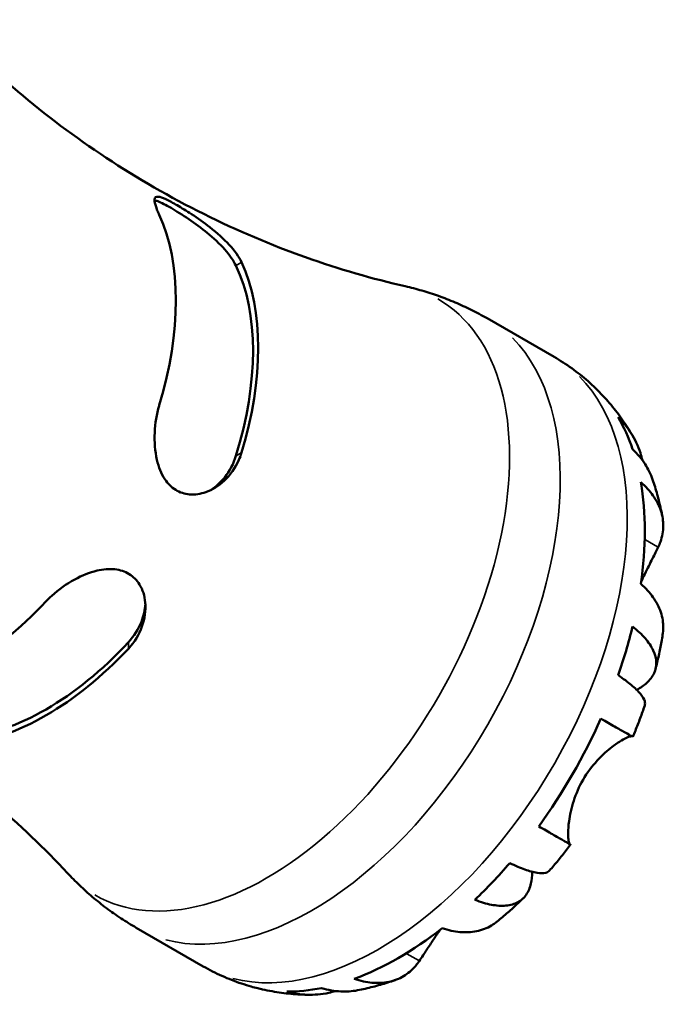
# Model space of a CAD drawing. Header units: millimetres. Extents: x -124 to 666, y 0 to 475.
# Tile 8 of 8: x 593 to 646, y 383 to 464. Entities that reach past the tile are written whole.
import ezdxf

# ---------------------------------------------------------------- set-up
doc = ezdxf.new("R2010")
doc.units = ezdxf.units.MM
doc.layers.add('Visible (ISO)', color=7, linetype='Continuous', lineweight=50)
doc.layers.add('Visible Narrow (ISO)', color=7, linetype='Continuous', lineweight=35)

msp = doc.modelspace()

# ---------------------------------------------------------------- linework, layer by layer
at = {"layer": 'Visible (ISO)'}
for p, q in [((631.3, 439.143), (636.828, 435.959)), ((602.357, 388.881), (607.884, 385.698))]:
    msp.add_line(p, q, dxfattribs=at)
for centre, major_axis, start_param, end_param in [((588.132, 430.537), (12.346, 21.44), 5.097363, 5.894344), ((594.92, 426.628), (12.045, 20.917), 5.086812, 5.904894), ((594.92, 426.628), (12.346, 21.44), 5.097363, 5.894344), ((623.968, 409.9), (14.357, 24.931), 6.10198, 6.13806), ((623.968, 409.9), (14.357, 24.931), 5.812022, 5.965083), ((623.968, 409.9), (14.357, 24.931), 5.316582, 5.675125), ((588.132, 430.537), (-12.346, -21.44), 0.384974, 1.181955), ((623.968, 409.9), (14.357, 24.931), 5.026624, 5.179684), ((594.92, 426.628), (-12.045, -20.917), 0.374423, 1.192505), ((594.92, 426.628), (-12.346, -21.44), 0.384974, 1.181955), ((623.968, 409.9), (14.357, 24.931), 4.531184, 4.889727), ((623.968, 409.9), (14.357, 24.931), 4.241226, 4.394286), ((623.968, 409.9), (14.357, 24.931), 3.745786, 4.104329), ((623.968, 409.9), (-14.357, -24.931), 0.145125, 0.177338), ((623.968, 409.9), (-14.357, -24.931), 0.314235, 0.467295)]:
    msp.add_ellipse(centre, major_axis=major_axis, ratio=0.578093, start_param=start_param, end_param=end_param, dxfattribs=at)
for points, knots in [([(624.552, 441.786), (621.876, 442.396), (619.102, 443.193), (613.507, 445.181), (610.687, 446.373), (605.158, 449.124), (602.451, 450.683), (597.296, 454.084), (594.85, 455.925), (590.322, 459.766), (588.241, 461.765), (586.369, 463.773)], [0.6077233, 0.6077233, 0.6077233, 0.6077233, 0.6780197, 0.6780197, 0.7483162, 0.7483162, 0.8186127, 0.8186127, 0.8889092, 0.8889092, 0.9592057, 0.9592057, 0.9592057, 0.9592057]), ([(604.256, 447.67), (604.194, 447.804), (604.139, 447.93), (603.928, 448.455), (603.851, 448.757), (603.887, 449.108), (603.979, 449.185), (604.315, 449.16), (604.526, 449.09), (605.067, 448.839), (605.378, 448.673), (606.098, 448.255), (606.492, 448.012), (607.416, 447.404), (607.94, 447.035), (609.028, 446.185), (609.577, 445.696), (610.471, 444.724), (610.819, 444.24), (611.036, 443.777), (611.04, 443.769), (611.044, 443.761)], [-1.827112, -1.827112, -1.827112, -1.827112, -1.759516, -1.759516, -1.525769, -1.525769, -1.321244, -1.321244, -1.155537, -1.155537, -1.004349, -1.004349, -0.853119, -0.853119, -0.662872, -0.662872, -0.43231, -0.43231, -0.204216, -0.204216, -0.200162, -0.200162, -0.200162, -0.200162]), ([(603.868, 448.878), (603.943, 448.86), (604.029, 448.833), (604.411, 448.686), (604.794, 448.49), (605.224, 448.243), (605.653, 447.995), (606.167, 447.675), (607.213, 446.963), (607.744, 446.57), (608.725, 445.767), (609.234, 445.297), (610.065, 444.363), (610.386, 443.899), (610.58, 443.494)], [-0.243108, -0.243108, -0.243108, -0.243108, -0.182162, -0.182162, 0, 0, 0, 0.182162, 0.182162, 0.364324, 0.364324, 0.571161, 0.571161, 0.777997, 0.777997, 0.777997, 0.777997]), ([(624.552, 441.786), (625.009, 441.681), (625.468, 441.563), (626.385, 441.297), (626.843, 441.149), (627.755, 440.825), (628.21, 440.648), (629.11, 440.266), (629.557, 440.061), (630.438, 439.622), (630.873, 439.389), (631.3, 439.143)], [0.6077233, 0.6077233, 0.6077233, 0.6077233, 0.6428715, 0.6428715, 0.6780197, 0.6780197, 0.713168, 0.713168, 0.7483162, 0.7483162, 0.7834645, 0.7834645, 0.7834645, 0.7834645]), ([(636.828, 435.959), (637.079, 435.815), (637.326, 435.664), (637.812, 435.351), (638.05, 435.189), (638.519, 434.852), (638.748, 434.679), (639.198, 434.321), (639.417, 434.137), (639.846, 433.76), (640.055, 433.567), (640.259, 433.369)], [0.7834645, 0.7834645, 0.7834645, 0.7834645, 0.8124895, 0.8124895, 0.8415146, 0.8415146, 0.8705396, 0.8705396, 0.8995647, 0.8995647, 0.9285897, 0.9285897, 0.9285897, 0.9285897]), ([(641.008, 432.597), (641.187, 432.401), (641.362, 432.201), (641.701, 431.795), (641.865, 431.59), (642.182, 431.174), (642.336, 430.963), (642.633, 430.539), (642.776, 430.324), (643.052, 429.892), (643.185, 429.674), (643.313, 429.455)], [0.9654566, 0.9654566, 0.9654566, 0.9654566, 0.9930167, 0.9930167, 1.0205768, 1.0205768, 1.0481369, 1.0481369, 1.075697, 1.075697, 1.1032571, 1.1032571, 1.1032571, 1.1032571]), ([(611.044, 428.064), (610.982, 427.859), (610.909, 427.659), (610.531, 426.795), (610.106, 426.204), (609.15, 425.324), (608.636, 425.003), (607.654, 424.656), (607.198, 424.586), (606.345, 424.657), (605.959, 424.779), (605.26, 425.209), (604.962, 425.508), (604.41, 426.33), (604.196, 426.878), (603.895, 428.18), (603.842, 428.955), (603.915, 430.483), (604.039, 431.24), (604.248, 431.949), (604.252, 431.961), (604.256, 431.973)], [-1.827112, -1.827112, -1.827112, -1.827112, -1.759516, -1.759516, -1.525769, -1.525769, -1.321244, -1.321244, -1.155537, -1.155537, -1.004349, -1.004349, -0.853119, -0.853119, -0.662872, -0.662872, -0.43231, -0.43231, -0.204216, -0.204216, -0.200162, -0.200162, -0.200162, -0.200162]), ([(642.113, 430.985), (642.539, 430.572), (642.907, 430.109), (643.49, 429.18), (643.754, 428.627), (644.009, 427.844), (644.065, 427.644), (644.113, 427.442)], [0.2162763, 0.2162763, 0.2162763, 0.2162763, 0.4216997, 0.4216997, 0.6327601, 0.6327601, 0.7035155, 0.7035155, 0.7035155, 0.7035155]), ([(644.954, 425.853), (644.797, 426.307), (644.582, 426.74), (644.069, 427.534), (643.718, 427.96), (643.303, 428.348)], [6.1708466, 6.1708466, 6.1708466, 6.1708466, 6.3588972, 6.3588972, 6.5643205, 6.5643205, 6.5643205, 6.5643205]), ([(610.58, 427.797), (610.386, 427.168), (610.065, 426.549), (609.322, 425.616), (608.936, 425.266), (608.531, 424.998)], [0.7435186, 0.7435186, 0.7435186, 0.7435186, 0.9503548, 0.9503548, 1.1134756, 1.1134756, 1.1134756, 1.1134756]), ([(643.986, 425.621), (644.39, 425.267), (644.729, 424.889), (645.254, 424.154), (645.481, 423.729), (645.773, 422.861), (645.839, 422.418), (645.832, 421.601), (645.757, 421.152), (645.545, 420.559), (645.481, 420.407), (645.409, 420.258)], [0.2162965, 0.2162965, 0.2162965, 0.2162965, 0.4190044, 0.4190044, 0.630209, 0.630209, 0.8414136, 0.8414136, 1.0559375, 1.0559375, 1.1304819, 1.1304819, 1.1304819, 1.1304819]), ([(644.954, 425.853), (645.025, 425.647), (645.092, 425.441), (645.22, 425.028), (645.28, 424.821), (645.395, 424.408), (645.449, 424.201), (645.551, 423.788), (645.598, 423.581), (645.688, 423.168), (645.73, 422.962), (645.769, 422.756)], [1.2510265, 1.2510265, 1.2510265, 1.2510265, 1.2760934, 1.2760934, 1.3011603, 1.3011603, 1.3262272, 1.3262272, 1.3512941, 1.3512941, 1.376361, 1.376361, 1.376361, 1.376361]), ([(645.409, 420.258), (645.277, 419.986), (645.122, 419.676), (644.75, 418.939), (644.534, 418.513), (644.211, 417.845), (644.111, 417.635), (644.012, 417.422)], [-0.8324396, -0.8324396, -0.8324396, -0.8324396, -0.68618, -0.68618, -0.5242683, -0.5242683, -0.4523619, -0.4523619, -0.4523619, -0.4523619]), ([(594.92, 415.804), (595.067, 415.96), (595.222, 416.113), (595.947, 416.775), (596.594, 417.237), (597.87, 417.932), (598.496, 418.187), (599.622, 418.451), (600.122, 418.496), (601.027, 418.395), (601.424, 418.266), (602.121, 417.837), (602.404, 417.547), (602.892, 416.762), (603.047, 416.248), (603.157, 415.057), (603.062, 414.369), (602.596, 413.068), (602.227, 412.454), (601.726, 411.914), (601.718, 411.904), (601.709, 411.895)], [-1.827112, -1.827112, -1.827112, -1.827112, -1.759516, -1.759516, -1.525769, -1.525769, -1.321244, -1.321244, -1.155537, -1.155537, -1.004349, -1.004349, -0.853119, -0.853119, -0.662872, -0.662872, -0.43231, -0.43231, -0.204216, -0.204216, -0.200162, -0.200162, -0.200162, -0.200162]), ([(645.784, 413.035), (645.817, 413.236), (645.834, 413.435), (645.839, 414.03), (645.773, 414.473), (645.481, 415.341), (645.254, 415.766), (644.729, 416.501), (644.39, 416.879), (643.986, 417.233)], [6.0932136, 6.0932136, 6.0932136, 6.0932136, 6.1923126, 6.1923126, 6.4035172, 6.4035172, 6.6147218, 6.6147218, 6.8174297, 6.8174297, 6.8174297, 6.8174297]), ([(558.501, 415.379), (561.177, 414.768), (563.95, 413.972), (569.545, 411.984), (572.366, 410.792), (577.895, 408.041), (580.602, 406.482), (585.756, 403.081), (588.203, 401.239), (592.731, 397.398), (594.812, 395.399), (596.683, 393.391)], [3.7493159, 3.7493159, 3.7493159, 3.7493159, 3.8196124, 3.8196124, 3.8899089, 3.8899089, 3.9602053, 3.9602053, 4.0305018, 4.0305018, 4.1007983, 4.1007983, 4.1007983, 4.1007983]), ([(603.106, 415.591), (603.075, 415.111), (602.965, 414.605), (602.531, 413.5), (602.156, 412.913), (601.709, 412.432)], [0.409135, 0.409135, 0.409135, 0.409135, 0.5711606, 0.5711606, 0.7779968, 0.7779968, 0.7779968, 0.7779968]), ([(643.303, 413.721), (643.718, 413.395), (644.069, 413.061), (644.612, 412.438), (644.85, 412.092), (645.167, 411.411), (645.247, 411.076), (645.269, 410.482), (645.212, 410.168), (644.94, 409.579), (644.724, 409.303), (644.253, 408.873), (643.976, 408.676), (643.648, 408.497)], [0.216276, 0.216276, 0.216276, 0.216276, 0.4217, 0.4217, 0.63276, 0.63276, 0.843821, 0.843821, 1.055285, 1.055285, 1.26675, 1.26675, 1.445264, 1.445264, 1.445264, 1.445264]), ([(645.784, 413.035), (645.753, 412.846), (645.721, 412.657), (645.652, 412.281), (645.616, 412.093), (645.542, 411.718), (645.503, 411.531), (645.422, 411.157), (645.379, 410.97), (645.292, 410.598), (645.247, 410.412), (645.201, 410.226)], [1.7778172, 1.7778172, 1.7778172, 1.7778172, 1.8017513, 1.8017513, 1.8256854, 1.8256854, 1.8496194, 1.8496194, 1.8735535, 1.8735535, 1.8974876, 1.8974876, 1.8974876, 1.8974876]), ([(644.304, 407.203), (644.34, 407.312), (644.338, 407.434), (644.254, 407.731), (644.136, 407.94), (643.754, 408.405), (643.49, 408.66), (642.907, 409.148), (642.539, 409.425), (642.113, 409.713)], [5.780341, 5.780341, 5.780341, 5.780341, 5.9367762, 5.9367762, 6.1478367, 6.1478367, 6.3588971, 6.3588971, 6.5643205, 6.5643205, 6.5643205, 6.5643205]), ([(644.304, 407.203), (644.245, 407.029), (644.184, 406.855), (644.06, 406.509), (643.997, 406.336), (643.868, 405.991), (643.802, 405.819), (643.668, 405.476), (643.6, 405.305), (643.461, 404.964), (643.391, 404.793), (643.319, 404.624)], [2.0287881, 2.0287881, 2.0287881, 2.0287881, 2.0517067, 2.0517067, 2.0746253, 2.0746253, 2.0975439, 2.0975439, 2.1204625, 2.1204625, 2.1433811, 2.1433811, 2.1433811, 2.1433811]), ([(640.688, 406.129), (641.123, 405.878), (641.509, 405.657), (642.143, 405.293), (642.445, 405.119), (642.916, 404.85), (643.084, 404.755), (643.269, 404.65), (643.318, 404.623), (643.319, 404.624)], [0.2162965, 0.2162965, 0.2162965, 0.2162965, 0.4190044, 0.4190044, 0.630209, 0.630209, 0.8414136, 0.8414136, 1.020468, 1.020468, 1.020468, 1.020468]), ([(643.241, 404.666), (643.227, 404.67), (643.21, 404.671), (643.117, 404.668), (643.005, 404.637), (642.725, 404.516), (642.567, 404.435), (642.162, 404.194), (641.907, 404.023), (641.234, 403.507), (640.805, 403.128), (639.96, 402.205), (639.556, 401.666), (639.217, 401.08)], [-0.8079936, -0.8079936, -0.8079936, -0.8079936, -0.7733456, -0.7733456, -0.6449038, -0.6449038, -0.5333354, -0.5333354, -0.3974559, -0.3974559, -0.2029985, -0.2029985, 0, 0, 0, 0]), ([(639.217, 401.08), (638.895, 400.522), (638.639, 399.933), (638.253, 398.751), (638.131, 398.172), (638.013, 397.307), (637.991, 396.993), (637.982, 396.511), (637.989, 396.331), (638.022, 396.022), (638.05, 395.907), (638.1, 395.805), (638.118, 395.782), (638.137, 395.771)], [0, 0, 0, 0, 0.1932986, 0.1932986, 0.3929109, 0.3929109, 0.5311985, 0.5311985, 0.6438845, 0.6438845, 0.7726517, 0.7726517, 0.8373861, 0.8373861, 0.8373861, 0.8373861]), ([(638.137, 395.771), (638.16, 395.757), (638.176, 395.747), (638.206, 395.728), (638.156, 395.755), (637.954, 395.869), (637.786, 395.965), (637.315, 396.234), (637.013, 396.407), (636.379, 396.771), (635.993, 396.993), (635.558, 397.243)], [5.9032443, 5.9032443, 5.9032443, 5.9032443, 5.9777887, 5.9777887, 6.1923126, 6.1923126, 6.4035172, 6.4035172, 6.6147218, 6.6147218, 6.8174297, 6.8174297, 6.8174297, 6.8174297]), ([(638.189, 395.738), (638.078, 395.591), (637.966, 395.445), (637.739, 395.154), (637.625, 395.01), (637.395, 394.722), (637.279, 394.579), (637.045, 394.295), (636.927, 394.154), (636.689, 393.874), (636.569, 393.734), (636.448, 393.596)], [2.5689756, 2.5689756, 2.5689756, 2.5689756, 2.5918971, 2.5918971, 2.6148187, 2.6148187, 2.6377403, 2.6377403, 2.6606618, 2.6606618, 2.6835834, 2.6835834, 2.6835834, 2.6835834]), ([(633.168, 394.219), (633.631, 393.996), (634.056, 393.817), (634.772, 393.559), (635.126, 393.46), (635.721, 393.365), (635.963, 393.37), (636.263, 393.449), (636.371, 393.509), (636.448, 393.596)], [0.2162763, 0.2162763, 0.2162763, 0.2162763, 0.4216997, 0.4216997, 0.6327601, 0.6327601, 0.8438206, 0.8438206, 0.9995954, 0.9995954, 0.9995954, 0.9995954]), ([(602.357, 388.881), (601.929, 389.127), (601.509, 389.386), (600.687, 389.928), (600.286, 390.211), (599.503, 390.798), (599.122, 391.103), (598.384, 391.729), (598.026, 392.051), (597.336, 392.711), (597.003, 393.048), (596.683, 393.391)], [3.9250571, 3.9250571, 3.9250571, 3.9250571, 3.9602053, 3.9602053, 3.9953536, 3.9953536, 4.0305018, 4.0305018, 4.0656501, 4.0656501, 4.1007983, 4.1007983, 4.1007983, 4.1007983]), ([(635.009, 393.501), (635.014, 393.139), (634.982, 392.809), (634.845, 392.191), (634.713, 391.864), (634.336, 391.33), (634.091, 391.122), (633.564, 390.84), (633.233, 390.74), (632.482, 390.671), (632.062, 390.702), (631.25, 390.858), (630.784, 390.993), (630.294, 391.188)], [5.340251, 5.340251, 5.340251, 5.340251, 5.513847, 5.513847, 5.725311, 5.725311, 5.936776, 5.936776, 6.147837, 6.147837, 6.358897, 6.358897, 6.564321, 6.564321, 6.564321, 6.564321]), ([(634.277, 391.308), (634.139, 391.174), (634.001, 391.042), (633.721, 390.781), (633.58, 390.651), (633.297, 390.394), (633.154, 390.266), (632.866, 390.014), (632.721, 389.889), (632.429, 389.641), (632.282, 389.519), (632.134, 389.398)], [2.8149264, 2.8149264, 2.8149264, 2.8149264, 2.8388741, 2.8388741, 2.8628219, 2.8628219, 2.8867696, 2.8867696, 2.9107174, 2.9107174, 2.9346651, 2.9346651, 2.9346651, 2.9346651]), ([(627.596, 388.845), (628.106, 388.674), (628.604, 388.57), (629.504, 388.487), (629.986, 388.504), (630.886, 388.688), (631.304, 388.854), (631.816, 389.158), (631.977, 389.27), (632.134, 389.398)], [0.2162965, 0.2162965, 0.2162965, 0.2162965, 0.4190044, 0.4190044, 0.630209, 0.630209, 0.8414136, 0.8414136, 0.9391295, 0.9391295, 0.9391295, 0.9391295]), ([(627.434, 388.719), (627.35, 388.599), (627.267, 388.479), (626.974, 388.051), (626.776, 387.753), (626.387, 387.162), (626.2, 386.876), (625.915, 386.444), (625.808, 386.284), (625.709, 386.137)], [-3.2552471, -3.2552471, -3.2552471, -3.2552471, -3.2099498, -3.2099498, -3.0928911, -3.0928911, -2.9646599, -2.9646599, -2.8781741, -2.8781741, -2.8781741, -2.8781741]), ([(625.709, 386.137), (625.616, 386), (625.516, 385.868), (625.107, 385.386), (624.755, 385.094), (624.049, 384.676), (623.631, 384.51), (622.732, 384.326), (622.249, 384.309), (621.349, 384.393), (620.851, 384.496), (620.341, 384.668)], [5.9032443, 5.9032443, 5.9032443, 5.9032443, 5.9777887, 5.9777887, 6.1923126, 6.1923126, 6.4035172, 6.4035172, 6.6147218, 6.6147218, 6.8174297, 6.8174297, 6.8174297, 6.8174297]), ([(611.847, 384.031), (611.574, 384.108), (611.302, 384.191), (610.76, 384.373), (610.491, 384.471), (609.956, 384.68), (609.69, 384.791), (609.164, 385.027), (608.904, 385.152), (608.389, 385.415), (608.135, 385.553), (607.884, 385.698)], [3.7799318, 3.7799318, 3.7799318, 3.7799318, 3.8089569, 3.8089569, 3.8379819, 3.8379819, 3.867007, 3.867007, 3.8960321, 3.8960321, 3.9250571, 3.9250571, 3.9250571, 3.9250571]), ([(623.704, 384.561), (623.505, 384.492), (623.305, 384.425), (622.902, 384.297), (622.698, 384.235), (622.289, 384.118), (622.082, 384.061), (621.666, 383.955), (621.456, 383.904), (621.033, 383.809), (620.82, 383.765), (620.606, 383.723)], [3.335887, 3.335887, 3.335887, 3.335887, 3.3609719, 3.3609719, 3.3860567, 3.3860567, 3.4111415, 3.4111415, 3.4362263, 3.4362263, 3.4613111, 3.4613111, 3.4613111, 3.4613111]), ([(616.656, 383.354), (616.402, 383.356), (616.147, 383.363), (615.634, 383.388), (615.376, 383.406), (614.859, 383.453), (614.6, 383.482), (614.08, 383.551), (613.82, 383.592), (613.299, 383.684), (613.038, 383.737), (612.778, 383.795)], [3.6091786, 3.6091786, 3.6091786, 3.6091786, 3.6367477, 3.6367477, 3.6643168, 3.6643168, 3.6918859, 3.6918859, 3.7194549, 3.7194549, 3.747024, 3.747024, 3.747024, 3.747024]), ([(618.804, 383.661), (618.618, 383.606), (618.429, 383.557), (617.635, 383.388), (617.024, 383.339), (615.926, 383.377), (615.34, 383.463), (614.769, 383.624)], [6.0815873, 6.0815873, 6.0815873, 6.0815873, 6.1478367, 6.1478367, 6.3588971, 6.3588971, 6.5643205, 6.5643205, 6.5643205, 6.5643205]), ([(617.643, 383.903), (618.187, 383.739), (618.732, 383.649), (619.669, 383.605), (620.142, 383.634), (620.606, 383.723)], [0.2162763, 0.2162763, 0.2162763, 0.2162763, 0.4216997, 0.4216997, 0.6061541, 0.6061541, 0.6061541, 0.6061541])]:
    msp.add_open_spline(points, degree=3, knots=knots, dxfattribs=at)
for points in [[(641.007, 432.597), (640.904, 432.71), (640.798, 432.821), (640.688, 432.928)], [(612.379, 383.896), (612.511, 383.859), (612.644, 383.825), (612.778, 383.795)]]:
    msp.add_open_spline(points, degree=3, dxfattribs=at)
at = {"layer": 'Visible Narrow (ISO)'}
for p, q in [((610.603, 443.507), (611.021, 443.748)), ((611.021, 428.051), (610.603, 427.81)), ((645.354, 420.29), (644.358, 420.864)), ((601.709, 412.405), (601.709, 411.922)), ((638.008, 395.845), (635.693, 397.178)), ((625.655, 386.168), (624.672, 386.734))]:
    msp.add_line(p, q, dxfattribs=at)
for centre, major_axis, start_param, end_param in [((613.101, 416.158), (14.152, 24.576), 3.140505, 6.284273), ((616.829, 414.012), (-14.472, -25.131), 0.15708, 2.984513), ((622.356, 410.829), (14.472, 25.131), 3.298672, 6.126106)]:
    msp.add_ellipse(centre, major_axis=major_axis, ratio=0.578093, start_param=start_param, end_param=end_param, dxfattribs=at)

doc.saveas('drawing.dxf')
